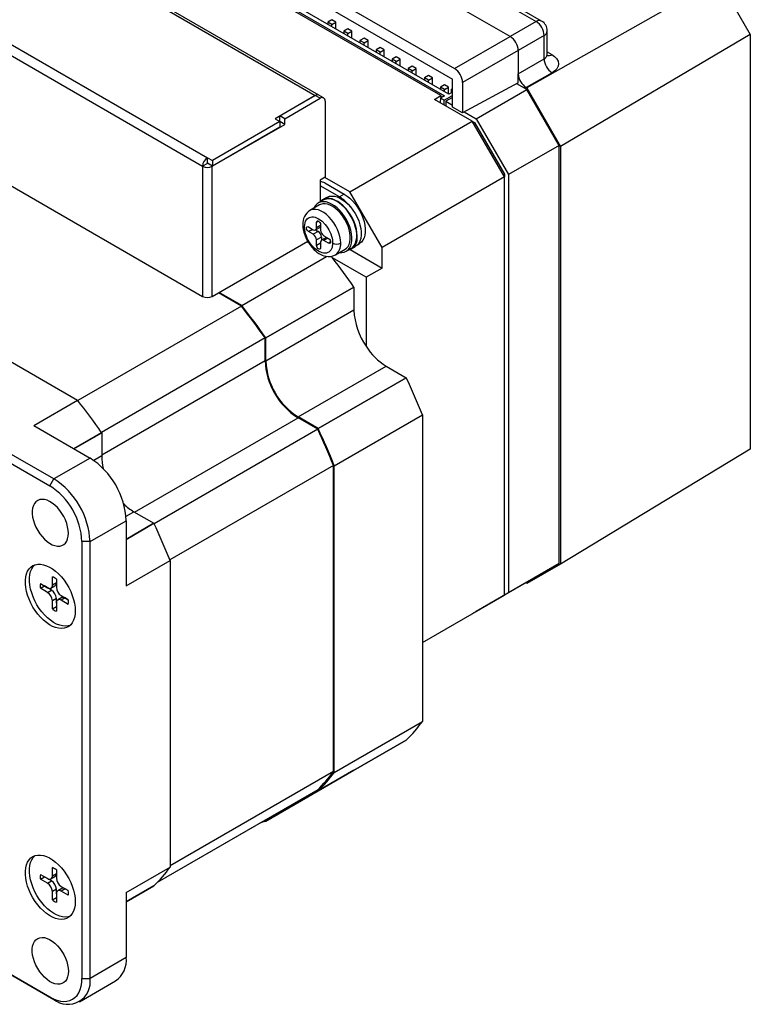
# Model space of a CAD drawing. Extents: x 11 to 421, y 5 to 275.
# Tile 8 of 16: x 155 to 187, y 97 to 141. Entities that reach past the tile are written whole.
import ezdxf
from ezdxf.enums import TextEntityAlignment as Align

# ---------------------------------------------------------------- set-up
doc = ezdxf.new("R2010")
doc.units = 0
doc.layers.get('0').update_dxf_attribs({"linetype": 'CONTINUOUS'})
doc.dimstyles.new('SLDDIMSTYLE3', dxfattribs={"dimtxt": 2.38125, "dimasz": 3, "dimexe": 0, "dimexo": 0.0625, "dimgap": 0.595313, "dimtad": 0, "dimlfac": 2, "dimrnd": 1e-09, "dimzin": 4, "dimsah": 1, "dimcen": 0.09, "dimazin": 3, "dimtfac": 1, "dimtofl": 0, "dimtmove": 0, "dimatfit": 3})

# ---------------------------------------------------------------- blocks, each defined once
blk = doc.blocks.new('_D_10')
at = {"color": 7, "linetype": 'CONTINUOUS'}
for p, q in [((172.617, 149.704), (165.631, 153.737)), ((166.338, 153.329), (157.093, 147.991)), ((155.183, 146.889), (155.601, 147.13)), ((155.601, 147.13), (157.493, 143.854)), ((157.493, 143.854), (157.075, 143.612)), ((145.759, 141.448), (145.341, 141.207)), ((145.341, 141.207), (147.232, 137.93)), ((134.589, 135), (143.849, 140.346)), ((147.232, 137.93), (147.65, 138.172)), ((138.5, 132.743), (133.882, 135.408))]:
    blk.add_line(p, q, dxfattribs=at)
for points in [[(166.338, 153.329), (163.967, 152.537), (164.467, 151.671)], [(134.589, 135), (136.961, 135.792), (136.461, 136.658)]]:
    blk.add_solid(points, dxfattribs=at)
at = {"color": 7, "linetype": 'CONTINUOUS', "width": 0.7}
for s, p in [('89.80', (146.802, 142.608, -4.629)), ('3.5354', (148.173, 138.473, -4.629))]:
    blk.add_text(s, height=2.3813, rotation=29.9973, dxfattribs=at).set_placement(p, align=Align.BOTTOM_LEFT)

msp = doc.modelspace()

# ---------------------------------------------------------------- linework, layer by layer
at = {"color": 7, "linetype": 'CONTINUOUS'}
for p, q in [((166.6801, 146.6123), (177.1892, 140.5455)), ((177.433, 140.5668), (166.9239, 146.6335)), ((176.0541, 139.8903), (165.5047, 145.9803)), ((163.1425, 144.5197), (173.608, 138.4781)), ((163.2354, 143.9506), (173.5151, 138.0163)), ((158.0939, 142.726), (167.4914, 137.3009)), ((167.6414, 137.3158), (158.2439, 142.7408)), ((164.2917, 142.4049), (173.1659, 137.282)), ((173.3604, 137.3534), (164.4155, 142.5172)), ((185.2052, 142.3961), (176.7813, 137.6333)), ((185.2052, 142.3961), (186.6026, 139.9759)), ((173.0068, 137.2922), (164.3094, 142.3131)), ((168.2162, 140.6292), (168.0394, 140.5272)), ((168.3929, 140.5272), (168.2162, 140.6292)), ((168.0394, 140.5272), (168.0394, 140.4251)), ((168.2162, 140.4251), (168.0394, 140.5272)), ((168.2162, 140.4251), (168.3929, 140.5272)), ((168.2162, 140.3231), (168.2162, 140.4251)), ((168.3929, 140.221), (168.3929, 140.5272)), ((168.9233, 140.221), (168.7465, 140.119)), ((169.1001, 140.119), (168.9233, 140.221)), ((177.1892, 140.5455), (176.0541, 139.8903)), ((153.3528, 139.9889), (162.7502, 134.5639)), ((168.7465, 140.119), (168.7465, 140.0169)), ((168.9233, 140.0169), (168.7465, 140.119)), ((168.9233, 140.0169), (169.1001, 140.119)), ((168.9233, 139.9149), (168.9233, 140.0169)), ((169.1001, 139.8128), (169.1001, 140.119)), ((169.6304, 139.8128), (169.4536, 139.7107)), ((169.8072, 139.7107), (169.6304, 139.8128)), ((173.608, 138.4781), (176.0541, 139.8903)), ((177.5427, 139.9332), (176.4076, 139.278)), ((177.5427, 138.9124), (177.5427, 139.9332)), ((177.683, 139.0984), (177.683, 140.1337)), ((186.6026, 139.9759), (178.2654, 135.0627)), ((186.6026, 139.9759), (186.6026, 121.7651)), ((153.1407, 139.6215), (162.5381, 134.1965)), ((169.4536, 139.7107), (169.4536, 139.6087)), ((169.6304, 139.6087), (169.4536, 139.7107)), ((169.6304, 139.6087), (169.8072, 139.7107)), ((169.6304, 139.5067), (169.6304, 139.6087)), ((169.8072, 139.4046), (169.8072, 139.7107)), ((170.3375, 139.4046), (170.1607, 139.3025)), ((170.1607, 139.3025), (170.1607, 139.2005)), ((170.3375, 139.2005), (170.1607, 139.3025)), ((170.5143, 139.3025), (170.3375, 139.4046)), ((170.3375, 139.2005), (170.5143, 139.3025)), ((170.5143, 138.9964), (170.5143, 139.3025)), ((170.3375, 139.0985), (170.3375, 139.2005)), ((171.0446, 138.9964), (170.8678, 138.8943)), ((170.8678, 138.8943), (170.8678, 138.7923)), ((171.0446, 138.7923), (170.8678, 138.8943)), ((171.2214, 138.8943), (171.0446, 138.9964)), ((171.0446, 138.7923), (171.2214, 138.8943)), ((171.2214, 138.5882), (171.2214, 138.8943)), ((176.4076, 139.278), (173.9615, 137.8659)), ((176.4076, 139.278), (176.4076, 138.2572)), ((176.4076, 138.2572), (177.5427, 138.9124)), ((171.0446, 138.6903), (171.0446, 138.7923)), ((171.7517, 138.5882), (171.5749, 138.4861)), ((171.5749, 138.4861), (171.5749, 138.3841)), ((171.7517, 138.3841), (171.5749, 138.4861)), ((171.9285, 138.4861), (171.7517, 138.5882)), ((171.7517, 138.3841), (171.9285, 138.4861)), ((171.9285, 138.18), (171.9285, 138.4861)), ((171.7517, 138.2821), (171.7517, 138.3841)), ((172.4588, 138.18), (172.282, 138.0779)), ((172.282, 138.0779), (172.282, 137.9759)), ((172.4588, 137.9759), (172.282, 138.0779)), ((172.6356, 138.0779), (172.4588, 138.18)), ((172.4588, 137.9759), (172.6356, 138.0779)), ((172.6356, 137.7718), (172.6356, 138.0779)), ((173.5151, 136.7915), (173.5151, 138.0163)), ((176.4076, 137.849), (176.4076, 138.2572)), ((177.8962, 138.3002), (176.7611, 137.6449)), ((172.4588, 137.8739), (172.4588, 137.9759)), ((173.1659, 137.7718), (172.9891, 137.6697)), ((172.9891, 137.6697), (172.9891, 137.5677)), ((173.1659, 137.5677), (172.9891, 137.6697)), ((173.3427, 137.6697), (173.1659, 137.7718)), ((173.1659, 137.5677), (173.3427, 137.6697)), ((173.1659, 137.4657), (173.1659, 137.5677)), ((173.3427, 137.3636), (173.3427, 137.6697)), ((173.4735, 137.582), (173.5151, 137.606)), ((173.4735, 137.4187), (173.4735, 137.582)), ((173.9615, 137.8659), (173.9615, 136.5338)), ((176.4076, 137.849), (173.9615, 136.5338)), ((174.5625, 136.2717), (176.7898, 137.5575)), ((176.7898, 137.5575), (176.3441, 137.8148)), ((176.7611, 137.6449), (176.7813, 137.6333)), ((176.7813, 137.6333), (178.2654, 135.0627)), ((178.2041, 135.108), (176.7898, 137.5575)), ((167.4914, 137.3009), (165.7201, 136.2784)), ((165.9358, 136.3988), (167.4914, 137.2968)), ((166.1479, 136.2763), (167.7035, 137.1744)), ((167.7035, 137.1744), (167.4914, 137.2968)), ((167.857, 137.1913), (167.6449, 137.3138)), ((172.724, 137.1289), (173.0068, 137.2922)), ((174.3857, 136.1696), (172.724, 137.1289)), ((172.9891, 137.1799), (172.971, 136.9863)), ((173.1659, 137.282), (172.9891, 137.1799)), ((173.1482, 137.0881), (172.9891, 137.1799)), ((173.0068, 137.2922), (173.0068, 137.1901)), ((173.1482, 137.0881), (173.5151, 137.2999)), ((173.5151, 137.2182), (173.219, 137.0473)), ((173.5151, 137.4427), (173.3604, 137.3534)), ((167.9192, 137.054), (167.9192, 133.7061)), ((173.1482, 136.884), (173.1482, 137.0881)), ((173.219, 137.0473), (173.219, 136.8431)), ((173.219, 137.0473), (173.5151, 136.8763)), ((173.9615, 136.5338), (173.5151, 136.7915)), ((165.7201, 136.2784), (165.9358, 136.1539)), ((166.1479, 136.2763), (165.9358, 136.3988)), ((165.9358, 136.1539), (165.9358, 136.3988)), ((166.1479, 136.0273), (166.1479, 136.2763)), ((174.0376, 136.5747), (174.5625, 136.2717)), ((174.5625, 136.2717), (175.9767, 133.8222)), ((162.9659, 134.1904), (166.1479, 136.0273)), ((165.9358, 136.1539), (162.9694, 134.4415)), ((165.9358, 135.9089), (162.9694, 134.1965)), ((165.9358, 136.1579), (165.9323, 136.1559)), ((165.9358, 136.1539), (165.9358, 135.9089)), ((166.1479, 136.0273), (165.9358, 136.1497)), ((169.0117, 133.0673), (174.3857, 136.1696)), ((175.7999, 133.7201), (174.3857, 136.1696)), ((174.3857, 136.1696), (174.4892, 136.1098)), ((174.4892, 136.1098), (174.4375, 136.0799)), ((174.4892, 136.1098), (175.7999, 133.8397)), ((178.2041, 135.108), (175.9767, 133.8222)), ((178.2041, 116.7359), (178.2041, 135.108)), ((178.2654, 135.0627), (178.2654, 116.7103)), ((162.7538, 134.566), (162.7502, 134.5639)), ((162.7538, 134.566), (162.9694, 134.4415)), ((162.7538, 134.321), (162.7538, 134.566)), ((162.7502, 134.3149), (162.5381, 134.1924)), ((162.5381, 134.1965), (162.5381, 134.1924)), ((162.5381, 134.1924), (162.5416, 134.1904)), ((162.5416, 134.1904), (162.5416, 128.4746)), ((162.7502, 134.319), (162.7538, 134.321)), ((162.7502, 134.319), (162.7502, 134.3149)), ((162.7502, 134.3149), (162.7538, 134.3128)), ((162.9694, 134.1965), (162.7538, 134.321)), ((162.7538, 134.3128), (162.7608, 134.3169)), ((162.9659, 128.4746), (162.9659, 134.1904)), ((162.9694, 134.4415), (162.9694, 134.1965)), ((153.1371, 133.9037), (162.5416, 128.4746)), ((167.9192, 133.7061), (167.7035, 133.5816)), ((169.0117, 133.0673), (167.9121, 133.702)), ((175.7999, 133.7201), (170.4259, 130.6178)), ((175.7999, 133.8397), (175.7481, 133.8098)), ((175.7999, 133.8397), (175.7999, 133.7201)), ((175.7999, 115.348), (175.7999, 133.7201)), ((175.9767, 133.8222), (175.9767, 115.45)), ((167.7035, 133.5816), (167.7035, 133.3326)), ((167.7035, 133.3326), (167.7035, 132.6242)), ((168.552, 132.8427), (167.7035, 133.3326)), ((167.9157, 133.455), (168.7642, 132.9652)), ((167.9978, 132.8229), (167.821, 132.7209)), ((168.7642, 132.9652), (168.552, 132.8427)), ((170.4259, 130.6178), (169.0117, 133.0673)), ((167.6714, 132.4902), (167.2471, 132.2453)), ((167.8335, 132.6992), (167.6214, 132.5768)), ((167.1909, 131.5261), (167.403, 131.4036)), ((167.503, 131.3937), (167.7151, 131.5162)), ((167.5444, 131.4853), (167.5444, 131.7303)), ((167.7212, 131.5202), (167.7151, 131.5162)), ((167.7212, 131.6315), (167.7212, 131.3833)), ((167.403, 131.1995), (167.1909, 131.322)), ((167.6151, 131.322), (167.403, 131.1995)), ((167.4965, 131.3904), (167.6151, 131.322)), ((167.7566, 131.077), (167.5444, 130.9546)), ((167.7566, 131.077), (167.7566, 130.9401)), ((167.8626, 131.1383), (168.0748, 131.0158)), ((167.9748, 131.0665), (167.9812, 131.0698)), ((145.3767, 130.6482), (157.0438, 123.9129)), ((162.9659, 128.4746), (167.156, 130.8935)), ((167.1378, 130.883), (167.1757, 130.8611)), ((167.5444, 130.7096), (167.5444, 130.9546)), ((167.7212, 130.8525), (167.7212, 130.6075)), ((167.9748, 131.0665), (167.7626, 130.9441)), ((168.0748, 130.8117), (167.8626, 130.9342)), ((169.0709, 130.5558), (169.2477, 130.6578)), ((169.3507, 130.7412), (169.4141, 130.7778)), ((164.2564, 128.0766), (167.9878, 130.2307)), ((168.372, 130.2966), (168.7963, 130.5416)), ((168.8463, 130.455), (169.0584, 130.5774)), ((169.0204, 130.531), (170.4259, 129.7196)), ((170.4259, 129.7196), (170.4259, 130.6178)), ((156.0009, 120.4534), (139.3839, 130.0462)), ((169.7188, 129.3114), (168.2461, 130.1615)), ((139.2071, 129.74), (155.8241, 120.1472)), ((170.4259, 129.7196), (169.7188, 129.3114)), ((169.7188, 129.3114), (169.7188, 126.281)), ((164.2467, 128.0413), (163.2311, 128.6276)), ((164.2563, 128.0766), (163.2664, 128.6481)), ((169.1883, 128.8828), (165.3169, 126.6479)), ((165.317, 126.6475), (169.1884, 128.8824)), ((169.1884, 128.8824), (169.1884, 127.862)), ((164.2467, 128.0413), (157.0601, 123.8925)), ((169.1884, 127.862), (165.317, 125.627)), ((165.2817, 126.6477), (158.0945, 122.4986)), ((165.2817, 125.6475), (165.2817, 126.6477)), ((165.317, 125.627), (165.317, 126.6475)), ((166.7312, 123.1776), (170.6027, 125.4125)), ((170.6027, 125.4125), (171.4864, 124.9023)), ((171.4864, 124.9023), (167.615, 122.6674)), ((167.6152, 122.6671), (171.4866, 124.902)), ((155.117, 122.8005), (157.0439, 123.9129)), ((167.615, 122.6674), (166.7312, 123.1776)), ((167.5974, 122.6367), (166.7312, 123.1367)), ((168.3222, 121.0343), (172.1936, 123.2692)), ((172.1936, 123.2691), (172.1936, 109.7964)), ((155.117, 122.8005), (157.5919, 121.3718)), ((158.1045, 122.4838), (158.1045, 121.4634)), ((167.5974, 122.6367), (160.4102, 118.4876)), ((186.6026, 121.7651), (178.2654, 116.7103)), ((157.5919, 121.3718), (156.0009, 120.4534)), ((168.2869, 121.0436), (161.1002, 116.8948)), ((168.2869, 107.5929), (168.2869, 121.0436)), ((168.3222, 107.5615), (168.3222, 121.0342)), ((155.8241, 120.1472), (156.0009, 120.4534)), ((159.5188, 119.0139), (160.4025, 118.5037)), ((157.5919, 117.6977), (159.1829, 118.6161)), ((159.1829, 118.6161), (159.1829, 115.7582)), ((157.5919, 117.6977), (157.2383, 117.6977)), ((157.2383, 117.6977), (157.2383, 98.509)), ((157.5919, 98.509), (157.5919, 117.6977)), ((159.1829, 115.7582), (161.1097, 116.8706)), ((161.1097, 116.8705), (161.1097, 103.3978)), ((178.2041, 116.7359), (175.9767, 115.45)), ((178.2654, 116.7103), (176.7813, 115.8533)), ((176.7898, 115.9192), (178.2041, 116.7359)), ((155.9373, 115.795), (155.9373, 116.1551)), ((156.114, 116.0531), (156.114, 115.6929)), ((155.4133, 115.8525), (155.7251, 115.6725)), ((155.4133, 115.6484), (155.5901, 115.7504)), ((155.7251, 115.4684), (155.4133, 115.6484)), ((155.9019, 115.5704), (155.5901, 115.7504)), ((155.7251, 115.4684), (155.9019, 115.5704)), ((155.8751, 115.6576), (156.0519, 115.7597)), ((155.9373, 115.795), (156.114, 115.897)), ((176.7898, 115.9192), (174.5625, 114.6333)), ((176.7813, 115.8533), (176.7285, 115.8838)), ((156.114, 115.203), (155.9373, 115.1009)), ((155.9373, 114.7408), (155.9373, 115.1009)), ((156.114, 114.9989), (156.114, 115.203)), ((156.353, 115.2383), (156.1762, 115.1362)), ((156.3262, 115.3255), (156.638, 115.1455)), ((156.5029, 115.2234), (156.3262, 115.1214)), ((156.638, 114.9413), (156.3262, 115.1214)), ((156.638, 115.1454), (156.5029, 115.2234)), ((172.1936, 113.2661), (175.7999, 115.348)), ((175.7999, 115.348), (174.3857, 114.5313)), ((175.9767, 115.45), (174.5625, 114.6333)), ((155.9373, 114.7408), (156.114, 114.8429)), ((156.114, 114.9989), (156.114, 114.6388)), ((174.5625, 114.6333), (174.5624, 114.6334)), ((172.1936, 113.2658), (174.3857, 114.5313)), ((168.3222, 107.5614), (172.1936, 109.7963)), ((167.6152, 106.7448), (171.4866, 108.9798)), ((171.4866, 108.9798), (167.6152, 106.7449)), ((155.8241, 97.6923), (139.2071, 107.2851)), ((168.2869, 107.5929), (161.1097, 103.4496)), ((165.3169, 105.4176), (169.1883, 107.6526)), ((169.1884, 107.6528), (165.317, 105.4179)), ((169.1884, 107.653), (169.1884, 107.6528)), ((139.3839, 107.183), (156.0009, 97.5902)), ((167.5974, 106.7958), (160.5485, 102.7265)), ((167.5621, 106.7754), (167.615, 106.7449)), ((165.2817, 105.4585), (160.5475, 102.7255)), ((165.2817, 105.4585), (165.2817, 105.4589)), ((165.317, 105.4179), (165.317, 105.4793)), ((159.1829, 102.2853), (161.1097, 103.3977)), ((155.4133, 103.0737), (155.7251, 102.8936)), ((155.4133, 102.8695), (155.5901, 102.9716)), ((155.9019, 102.7915), (155.5901, 102.9716)), ((155.8751, 102.8788), (156.0519, 102.9808)), ((155.9373, 103.0161), (155.9373, 103.3762)), ((155.9373, 103.0161), (156.114, 103.1182)), ((156.114, 103.2742), (156.114, 102.9141)), ((155.7251, 102.6895), (155.4133, 102.8695)), ((155.7251, 102.6895), (155.9019, 102.7915)), ((156.3262, 102.5466), (156.638, 102.3666)), ((159.1829, 101.877), (160.4027, 102.5812)), ((156.114, 102.4241), (155.9373, 102.3221)), ((155.9373, 101.9619), (155.9373, 102.3221)), ((156.114, 102.22), (156.114, 102.4241)), ((156.114, 102.22), (156.114, 101.8599)), ((156.353, 102.4594), (156.1762, 102.3574)), ((156.5029, 102.4446), (156.3262, 102.3425)), ((156.638, 102.1625), (156.3262, 102.3425)), ((156.638, 102.3666), (156.5029, 102.4446)), ((159.1829, 102.2853), (159.1829, 99.4274)), ((155.9373, 101.9619), (156.114, 102.064)), ((159.1829, 99.4274), (157.5919, 98.509)), ((157.1258, 97.4788), (158.7168, 98.3973)), ((157.2383, 98.509), (157.5919, 98.509)), ((156.0009, 97.5902), (155.8241, 97.6923))]:
    msp.add_line(p, q, dxfattribs=at)
at = {"color": 8, "linetype": 'CONTINUOUS'}
for p, q in [((177.683, 139.2114), (177.8839, 139.0954)), ((167.5444, 131.7303), (167.6328, 131.7813)), ((167.7212, 131.5874), (167.5444, 131.4853)), ((167.1909, 131.322), (167.3677, 131.424)), ((167.7212, 130.8116), (167.5444, 130.7096)), ((168.0394, 131.0362), (167.8626, 130.9342)), ((168.1631, 130.8627), (168.0748, 130.8117)), ((165.2817, 125.6475), (158.1045, 121.5042)), ((159.5541, 118.9935), (166.7312, 123.1367)), ((158.1044, 122.4842), (156.8847, 121.7801)), ((156.8851, 121.7799), (158.1045, 122.4838)), ((158.1045, 121.4634), (157.76, 121.2645)), ((159.174, 118.8149), (159.5188, 119.0139)), ((160.4025, 118.5037), (159.1829, 117.7997)), ((159.1829, 117.7992), (160.4027, 118.5034)), ((160.4027, 102.5812), (159.1829, 101.877))]:
    msp.add_line(p, q, dxfattribs=at)
at = {"color": 7, "linetype": 'CONTINUOUS', "flags": 128}
for points in [[(177.8839, 139.0954), (178.0029, 139.0129), (178.0931, 138.9195), (178.1549, 138.8102), (178.1768, 138.6963), (178.1585, 138.5828), (178.1342, 138.5278), (178.0999, 138.474), (178.0127, 138.3815), (177.8962, 138.3002)], [(167.9978, 132.8229), (168.0224, 132.8361), (168.1168, 132.8694), (168.2208, 132.8815), (168.3324, 132.872), (168.4494, 132.8413), (168.5697, 132.7899), (168.691, 132.7186), (168.811, 132.629), (168.9275, 132.5226), (169.0382, 132.4015)], [(168.7642, 132.9652), (168.8894, 132.883), (169.0122, 132.7826), (169.1304, 132.6659), (169.2418, 132.5349), (169.3443, 132.3922), (169.436, 132.2404), (169.5152, 132.0823), (169.5804, 131.9209), (169.6303, 131.7591), (169.6642, 131.6001), (169.6813, 131.4467), (169.6813, 131.3018), (169.6642, 131.1681), (169.6303, 131.0482), (169.5804, 130.9441), (169.5152, 130.858), (169.436, 130.7913), (169.4141, 130.7778)], [(168.5539, 130.4016), (168.6583, 130.3989), (168.7595, 130.4174), (168.8505, 130.4574), (168.9293, 130.5181), (168.9946, 130.5983), (169.0449, 130.6965), (169.0794, 130.8108), (169.0974, 130.9388), (169.0984, 131.0781), (169.0825, 131.226), (169.0501, 131.3796), (169.0016, 131.5358), (168.9381, 131.6916), (168.8609, 131.844), (168.7713, 131.99), (168.6713, 132.1267), (168.5626, 132.2515), (168.4476, 132.3618), (168.3284, 132.4556), (168.2073, 132.531), (168.0867, 132.5865), (167.969, 132.6211), (167.8565, 132.6341), (167.7514, 132.6251), (167.6557, 132.5945), (167.5714, 132.5427), (167.5, 132.4709), (167.4429, 132.3804), (167.429, 132.3502)], [(168.7963, 130.5416), (168.8635, 130.591), (168.9276, 130.6658), (168.9769, 130.7588), (169.0103, 130.8679), (169.0272, 130.9908), (169.0272, 131.1249), (169.0103, 131.2674), (168.9769, 131.4151), (168.9276, 131.565), (168.8635, 131.7138), (168.786, 131.8584), (168.6967, 131.9958), (168.5976, 132.1229), (168.4907, 132.237), (168.3783, 132.3358), (168.2629, 132.4171), (168.1468, 132.4792), (168.0326, 132.5208), (167.9227, 132.5409), (167.8194, 132.5392), (167.725, 132.5157), (167.6714, 132.4902)], [(169.3299, 131.1281), (169.3213, 131.2751), (169.2956, 131.4292), (169.2535, 131.5873), (169.1956, 131.7465), (169.1231, 131.9035), (169.0374, 132.0554), (168.9402, 132.1992), (168.8335, 132.332), (168.7191, 132.4514), (168.5995, 132.5549), (168.4768, 132.6406), (168.3536, 132.7068), (168.2322, 132.7521), (168.1149, 132.7758), (168.004, 132.7774), (167.9018, 132.7568), (167.8102, 132.7144), (167.7309, 132.6511), (167.7091, 132.6274)], [(169.0584, 130.5774), (169.0626, 130.5799), (169.1414, 130.6406), (169.2067, 130.7208), (169.2571, 130.819), (169.2916, 130.9332), (169.3095, 131.0613), (169.3106, 131.2006), (169.2947, 131.3485), (169.2622, 131.502), (169.2137, 131.6583), (169.1503, 131.8141), (169.073, 131.9665), (168.9834, 132.1125), (168.8834, 132.2492), (168.7748, 132.3739), (168.6597, 132.4843), (168.5405, 132.5781), (168.4194, 132.6535), (168.2988, 132.709), (168.1812, 132.7436), (168.0687, 132.7565), (167.9635, 132.7476), (167.8679, 132.717), (167.8335, 132.6992)], [(169.0382, 132.4015), (169.146, 132.261), (169.2429, 132.1096), (169.327, 131.9507), (169.3964, 131.7873), (169.4498, 131.623), (169.486, 131.4611), (169.5043, 131.305), (169.5043, 131.1579), (169.486, 131.023), (169.4498, 130.9029), (169.3964, 130.8002), (169.327, 130.717), (169.2477, 130.6578)], [(167.0141, 131.5261), (167.0388, 131.7118), (167.0639, 131.7783), (167.0969, 131.8355), (167.1378, 131.8833), (167.1795, 131.9169), (167.226, 131.9421), (167.2816, 131.9599), (167.3416, 131.9674), (167.4095, 131.9641), (167.4805, 131.9493), (167.6328, 131.8834), (167.7851, 131.7735), (167.924, 131.6312), (167.9842, 131.5542), (168.0396, 131.4723), (168.0863, 131.3932), (168.1278, 131.3118), (168.1688, 131.2165), (168.2018, 131.1212), (168.2268, 131.0261), (168.2405, 130.9524), (168.2488, 130.881), (168.2515, 130.8117)], [(166.9409, 131.6281), (166.9481, 131.5009), (166.9598, 131.419), (166.9709, 131.3627), (166.9867, 131.2974), (167.0911, 131.0158), (167.1615, 130.8832), (167.2432, 130.7566), (167.3412, 130.6311), (167.4462, 130.5206), (167.4988, 130.4729), (167.5602, 130.4231), (167.6472, 130.3626), (167.7323, 130.314), (167.7968, 130.2841), (167.8692, 130.2574), (167.9676, 130.2329), (168.0574, 130.2228), (168.1295, 130.2237), (168.1945, 130.2318), (168.2657, 130.2496), (168.3722, 130.2967)], [(168.2515, 130.8117), (168.2268, 130.626), (168.2017, 130.5595), (168.1687, 130.5023), (168.1278, 130.4545), (168.0861, 130.4209), (168.0396, 130.3957), (167.984, 130.3779), (167.924, 130.3704), (167.8561, 130.3737), (167.7851, 130.3885), (167.6328, 130.4544), (167.4805, 130.5643), (167.3416, 130.7066), (167.2815, 130.7836), (167.226, 130.8655), (167.1793, 130.9446), (167.1378, 131.026), (167.0968, 131.1213), (167.0638, 131.2166), (167.0388, 131.3117), (167.0251, 131.3854), (167.0169, 131.4568), (167.0141, 131.5261)], [(167.1909, 131.322), (167.157, 131.3493), (167.1284, 131.3879), (167.1092, 131.4321), (167.1025, 131.4751), (167.1092, 131.5102), (167.1284, 131.5323), (167.157, 131.5379), (167.1909, 131.5261)], [(167.5444, 131.7303), (167.551, 131.7651), (167.5698, 131.7872), (167.598, 131.7932), (167.6314, 131.7821), (167.665, 131.7557), (167.6938, 131.7179), (167.7135, 131.6743), (167.7212, 131.6315)], [(167.7212, 130.6075), (167.7145, 130.5724), (167.6953, 130.5503), (167.6666, 130.5447), (167.6328, 130.5565), (167.599, 130.5838), (167.5703, 130.6225), (167.5511, 130.6666), (167.5444, 130.7096)], [(168.0748, 131.0158), (168.1086, 130.9885), (168.1373, 130.9499), (168.1564, 130.9057), (168.1631, 130.8627), (168.1564, 130.8276), (168.1373, 130.8055), (168.1086, 130.7999), (168.0748, 130.8117)], [(156.6444, 118.0692), (156.6359, 118.2078), (156.6106, 118.3533), (156.5692, 118.5025), (156.5123, 118.6522), (156.4413, 118.7994), (156.3577, 118.9407), (156.2633, 119.0733), (156.16, 119.1942), (156.0501, 119.301), (155.9359, 119.3913), (155.8198, 119.4632), (155.7044, 119.5151), (155.592, 119.5461), (155.4851, 119.5553), (155.386, 119.5427), (155.2967, 119.5084), (155.2192, 119.4533), (155.1552, 119.3784), (155.1059, 119.2855), (155.0724, 119.1764), (155.0555, 119.0534), (155.0555, 118.9193), (155.0724, 118.7769), (155.1059, 118.6292), (155.1552, 118.4793), (155.2192, 118.3304), (155.2967, 118.1858), (155.386, 118.0485), (155.4851, 117.9214), (155.592, 117.8073), (155.7044, 117.7085), (155.8198, 117.6272), (155.9359, 117.5651), (156.0501, 117.5235), (156.16, 117.5033), (156.2633, 117.505), (156.3577, 117.5285), (156.4413, 117.5734), (156.5123, 117.6385), (156.5692, 117.7227), (156.6106, 117.824), (156.6359, 117.9403), (156.6444, 118.0692)], [(156.9449, 114.6622), (156.9366, 114.5114), (156.9118, 114.3726), (156.8709, 114.2477), (156.8145, 114.1387), (156.7434, 114.0472), (156.6588, 113.9746), (156.562, 113.9221), (156.4543, 113.8904), (156.3374, 113.8799), (156.2131, 113.8909), (156.0833, 113.9232), (155.95, 113.9763), (155.8151, 114.0493), (155.6808, 114.1413), (155.5489, 114.2507), (155.4217, 114.376), (155.3009, 114.5152), (155.1884, 114.6662), (155.0859, 114.8267), (154.995, 114.9944), (154.917, 115.1666), (154.8532, 115.3407), (154.8044, 115.5141), (154.7715, 115.6843), (154.7549, 115.8485), (154.7549, 116.0043), (154.7715, 116.1494), (154.8044, 116.2815), (154.8532, 116.3987), (154.917, 116.4991), (154.995, 116.5813), (155.0859, 116.644), (155.1884, 116.6862), (155.3009, 116.7073), (155.4217, 116.707), (155.5489, 116.6854), (155.6808, 116.6426), (155.8151, 116.5794), (155.95, 116.4967), (156.0833, 116.3959), (156.2131, 116.2783), (156.3374, 116.1458), (156.4543, 116.0004), (156.562, 115.8444), (156.6588, 115.68), (156.7434, 115.5097), (156.8145, 115.3362), (156.8709, 115.1621), (156.9118, 114.99), (156.9366, 114.8225), (156.9449, 114.6622)], [(156.7071, 114.0123), (156.6311, 113.9924), (156.5142, 113.982), (156.3899, 113.993), (156.2601, 114.0252), (156.1268, 114.0783), (155.9919, 114.1514), (155.8575, 114.2433), (155.7257, 114.3528), (155.5984, 114.478), (155.4776, 114.6172), (155.3652, 114.7682), (155.2627, 114.9288), (155.1718, 115.0964), (155.0938, 115.2686), (155.03, 115.4427), (154.9812, 115.6162), (154.9483, 115.7863), (154.9317, 115.9505), (154.9317, 116.1064), (154.9483, 116.2514), (154.9812, 116.3836), (155.03, 116.5007), (155.0938, 116.6012), (155.1674, 116.6795)], [(171.4866, 108.9798), (171.4866, 108.9798), (171.4866, 108.9798)], [(165.118, 105.364), (165.1887, 105.3822), (165.3169, 105.4176)], [(156.9449, 101.8833), (156.9366, 101.7326), (156.9118, 101.5937), (156.8709, 101.4688), (156.8145, 101.3598), (156.7434, 101.2683), (156.6588, 101.1958), (156.562, 101.1432), (156.4543, 101.1115), (156.3374, 101.101), (156.2131, 101.112), (156.0833, 101.1443), (155.95, 101.1974), (155.8151, 101.2705), (155.6808, 101.3624), (155.5489, 101.4718), (155.4217, 101.5971), (155.3009, 101.7363), (155.1884, 101.8873), (155.0859, 102.0479), (154.995, 102.2155), (154.917, 102.3877), (154.8532, 102.5618), (154.8044, 102.7353), (154.7715, 102.9054), (154.7549, 103.0696), (154.7549, 103.2254), (154.7715, 103.3705), (154.8044, 103.5026), (154.8532, 103.6198), (154.917, 103.7202), (154.995, 103.8024), (155.0859, 103.8651), (155.1884, 103.9073), (155.3009, 103.9285), (155.4217, 103.9282), (155.5489, 103.9065), (155.6808, 103.8637), (155.8151, 103.8005), (155.95, 103.7179), (156.0833, 103.617), (156.2131, 103.4994), (156.3374, 103.3669), (156.4543, 103.2216), (156.562, 103.0655), (156.6588, 102.9011), (156.7434, 102.7308), (156.8145, 102.5574), (156.8709, 102.3832), (156.9118, 102.2111), (156.9366, 102.0436), (156.9449, 101.8833)], [(156.7071, 101.2334), (156.6311, 101.2135), (156.5142, 101.2031), (156.3899, 101.2141), (156.2601, 101.2464), (156.1268, 101.2994), (155.9919, 101.3725), (155.8575, 101.4645), (155.7257, 101.5739), (155.5984, 101.6992), (155.4776, 101.8384), (155.3652, 101.9894), (155.2627, 102.1499), (155.1718, 102.3175), (155.0938, 102.4897), (155.03, 102.6639), (154.9812, 102.8373), (154.9483, 103.0075), (154.9317, 103.1717), (154.9317, 103.3275), (154.9483, 103.4726), (154.9812, 103.6047), (155.03, 103.7219), (155.0938, 103.8223), (155.1674, 103.9007)], [(160.4027, 102.5812), (160.4027, 102.5812), (160.4027, 102.5812)], [(156.6444, 98.8233), (156.6359, 98.6944), (156.6106, 98.5781), (156.5692, 98.4768), (156.5123, 98.3927), (156.4413, 98.3275), (156.3577, 98.2827), (156.2633, 98.2592), (156.16, 98.2575), (156.0501, 98.2776), (155.9359, 98.3192), (155.8198, 98.3813), (155.7044, 98.4626), (155.592, 98.5614), (155.4851, 98.6755), (155.386, 98.8026), (155.2967, 98.9399), (155.2192, 99.0846), (155.1552, 99.2334), (155.1059, 99.3833), (155.0724, 99.531), (155.0555, 99.6735), (155.0555, 99.8076), (155.0724, 99.9305), (155.1059, 100.0396), (155.1552, 100.1326), (155.2192, 100.2074), (155.2967, 100.2626), (155.386, 100.2968), (155.4851, 100.3095), (155.592, 100.3002), (155.7044, 100.2693), (155.8198, 100.2173), (155.9359, 100.1454), (156.0501, 100.0551), (156.16, 99.9483), (156.2633, 99.8274), (156.3577, 99.6948), (156.4413, 99.5535), (156.5123, 99.4064), (156.5692, 99.2566), (156.6106, 99.1074), (156.6359, 98.9619), (156.6444, 98.8233)], [(155.8241, 97.6923), (155.9825, 97.6112), (156.1388, 97.5516), (156.2912, 97.5143), (156.4377, 97.4998), (156.5765, 97.5083), (156.7059, 97.5396), (156.8241, 97.5933), (156.9298, 97.6689), (157.0216, 97.7653), (157.0983, 97.8813), (157.159, 98.0154), (157.2029, 98.166), (157.2294, 98.3313), (157.2383, 98.509)]]:
    msp.add_lwpolyline(points, dxfattribs=at)
at = {"color": 8, "linetype": 'CONTINUOUS', "flags": 128}
msp.add_lwpolyline([(168.6051, 130.8117), (168.5962, 130.9538), (168.5697, 131.1029), (168.5263, 131.2558), (168.4669, 131.409), (168.3927, 131.5591), (168.3056, 131.7028), (168.2073, 131.8369), (168.1002, 131.9583), (167.9866, 132.0643), (167.869, 132.1527), (167.7501, 132.2213), (167.6326, 132.2687), (167.519, 132.2938), (167.4118, 132.2961), (167.3136, 132.2755), (167.2464, 132.2448)], dxfattribs=at)
at = {"color": 8, "linetype": 'CONTINUOUS'}
for centre, radius, start, end in [((177.3297, 140.3418), 0.2475, 65.27987, 124.61094), ((177.4366, 140.1568), 0.2475, 295.3849, 354.67396), ((177.4487, 139.1277), 0.2349, 293.5774, 354.01055), ((177.7386, 139.3133), 0.2619, 255.25449, 303.71345), ((167.0611, 131.6371), 0.1206, 184.28198, 247.03817), ((168.0518, 130.7518), 0.5565, 305.1318, 6.18038)]:
    msp.add_arc(centre, radius, start, end, dxfattribs=at)
at = {"color": 7, "linetype": 'CONTINUOUS'}
for centre, radius, start, end in [((176.7969, 139.9108), 0.7462, 1.72152, 58.27848), ((177.1975, 140.1433), 0.484, 358.86805, 60.84097), ((175.6402, 139.2431), 0.7682, 2.60351, 57.39649), ((178.2885, 138.9349), 0.7462, 181.72152, 238.27848), ((173.1941, 137.831), 0.7682, 2.60351, 57.39649), ((177.1751, 138.2921), 0.7682, 182.60351, 237.39649), ((167.5793, 137.1783), 0.1509, 65.69288, 125.61758), ((167.5817, 137.1823), 0.1458, 64.31922, 128.2648), ((167.7892, 137.0745), 0.1316, 351.02281, 130.62035), ((162.9987, 134.1755), 0.461, 122.60548, 177.39452), ((162.7538, 134.5998), 0.4611, 242.60967, 297.39033), ((167.7091, 133.0605), 0.4453, 62.36249, 91.1727), ((167.6614, 131.373), 1.7186, 36.76095, 58.78399), ((167.6393, 131.6661), 0.6994, 124.1181, 183.11226), ((167.4582, 131.4713), 0.0873, 230.79671, 9.21404), ((167.2374, 130.9406), 0.3074, 2.60548, 57.39452), ((167.4495, 131.063), 0.3074, 2.60548, 57.39452), ((168.0282, 131.3972), 0.3074, 182.60548, 237.39452), ((168.784, 131.0381), 0.5532, 285.73815, 9.358), ((167.8074, 130.8665), 0.0873, 50.79671, 189.21404), ((168.4283, 131.1523), 0.3837, 242.56909, 297.43091), ((147.369, 113.8075), 26.5199, 38.07319, 38.2656), ((146.8947, 113.4427), 27.1183, 34.70581, 38.06202), ((162.7538, 128.884), 0.4611, 242.60967, 297.39033), ((169.1877, 128.8824), 0.00075, 2.36147, 35.85152), ((143.1267, 111.2756), 26.9656, 34.75461, 38.4436), ((143.0771, 111.2467), 27.0519, 34.7029, 38.47174), ((172.1627, 127.9802), 2.9767, 182.27724, 214.81026), ((165.3163, 126.6475), 0.00075, 2.36145, 35.85153), ((172.0578, 127.7774), 2.7767, 212.6091, 238.39598), ((168.4132, 125.7816), 3.1344, 182.45345, 237.54655), ((168.3722, 125.758), 3.058, 182.45345, 237.54655), ((171.486, 124.9017), 0.00075, 24.14796, 57.64003), ((147.0274, 113.3416), 27.0536, 21.52849, 25.29716), ((135.8646, 107.083), 27.0519, 34.7029, 38.47174), ((158.1038, 122.4838), 0.00075, 2.36257, 35.85098), ((143.2058, 111.1352), 26.9674, 21.55662, 25.24546), ((167.6146, 122.6668), 0.00075, 24.1478, 57.6401), ((143.156, 111.1067), 27.0536, 21.52849, 25.29716), ((155.7379, 118.4643), 3.4484, 2.52416, 57.47584), ((160.452, 121.4846), 2.3475, 180.51874, 194.28933), ((154.1469, 117.5458), 3.4484, 2.52416, 57.47584), ((154.1832, 117.5668), 3.058, 2.45345, 57.54655), ((160.7106, 121.0359), 2.3472, 225.7046, 239.48354), ((160.4021, 118.5031), 0.00075, 24.1468, 57.64054), ((135.9435, 106.943), 27.0536, 21.52849, 25.29716), ((155.6175, 115.397), 0.8227, 52.8769, 67.12847), ((156.2299, 115.7504), 0.8229, 172.87537, 187.12463), ((155.8079, 115.774), 0.131, 230.79671, 9.21404), ((155.6535, 115.182), 0.461, 2.60548, 57.39452), ((155.9713, 115.8789), 0.1439, 304.05635, 7.25583), ((156.5746, 115.7139), 0.461, 182.60548, 237.39452), ((155.4767, 115.08), 0.461, 2.60548, 57.39452), ((156.2434, 115.0199), 0.131, 50.79671, 189.21404), ((156.4151, 115.1008), 0.1509, 54.38242, 114.30712), ((155.8214, 115.0434), 0.8229, 352.87537, 7.12463), ((156.4338, 115.3968), 0.8227, 232.8769, 247.12847), ((167.275, 113.3409), 6.0628, 314.00086, 324.22067), ((163.3867, 111.1345), 6.046, 314.14262, 324.14287), ((163.4036, 111.106), 6.0628, 314.00086, 324.22067), ((169.1882, 107.6528), 0.000244, 304.71148, 6.59922), ((167.6151, 106.745), 0.000231, 232.32877, 307.68273), ((165.3168, 105.4178), 0.000231, 292.32977, 7.6741), ((156.1911, 106.9423), 6.0628, 314.00086, 324.22067), ((156.2299, 102.9716), 0.8229, 172.87537, 187.12463), ((155.8079, 102.9951), 0.131, 230.79671, 9.21404), ((155.6175, 102.6182), 0.8227, 52.8769, 67.12847), ((155.9713, 103.1), 0.1439, 304.05635, 7.25583), ((155.4767, 102.3011), 0.461, 2.60548, 57.39452), ((155.6535, 102.4032), 0.461, 2.60548, 57.39452), ((156.5746, 102.935), 0.461, 182.60548, 237.39452), ((156.2434, 102.241), 0.131, 50.79671, 189.21404), ((156.4151, 102.3219), 0.1509, 54.38242, 114.30712), ((155.8214, 102.2646), 0.8229, 352.87537, 7.12463), ((156.4338, 102.618), 0.8227, 232.8769, 247.12847), ((158.0695, 99.3107), 1.1195, 305.32586, 5.98632), ((156.6189, 98.357), 0.9848, 231.13075, 8.88)]:
    msp.add_arc(centre, radius, start, end, dxfattribs=at)

# ---------------------------------------------------------------- dimensions: what is measured, and where the dimension line sits
dim = msp.add_linear_dim(base=(134.5892, 135.0002), p1=(173.3242, 149.2957), p2=(139.2071, 132.3343), angle=29.99731, dimstyle='SLDDIMSTYLE3', dxfattribs=at)
dim.commit()
dim.dimension.update_dxf_attribs({"geometry": '_D_10', "text_midpoint": (150.471, 144.1686), "dimtype": 160})

doc.saveas('drawing.dxf')
